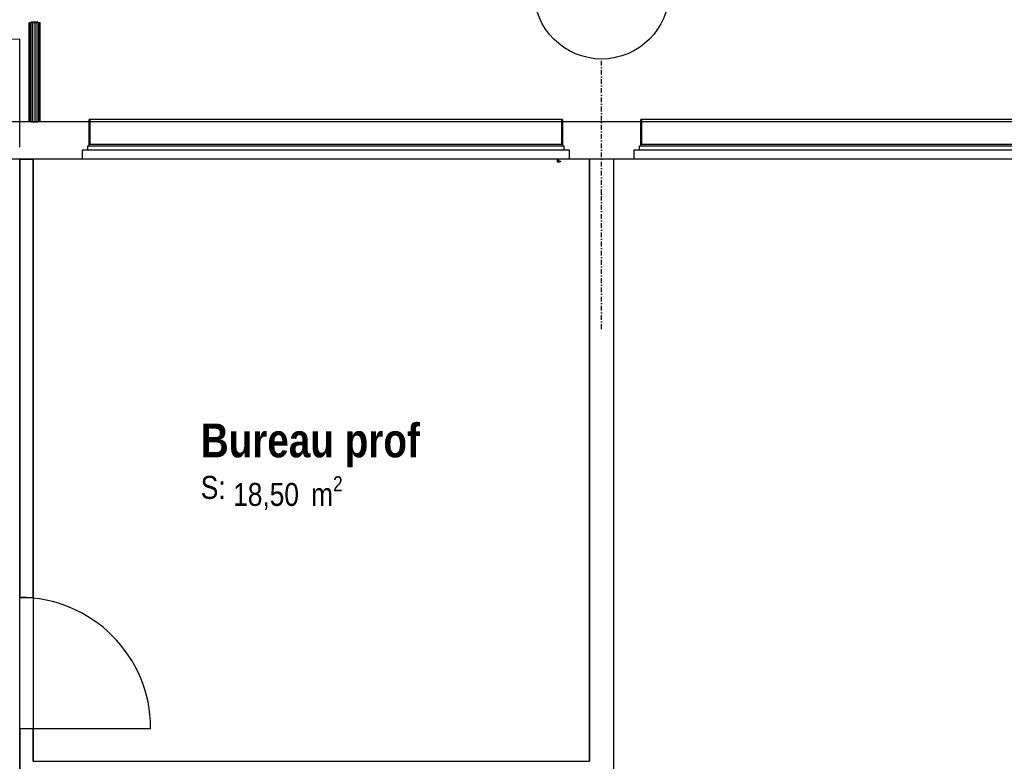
# Model space of a CAD drawing. Extents: x -24342 to 73038, y -9656 to 30949.
# Tile 107 of 170: x 1388 to 2117, y 9526 to 10075. Entities that reach past the tile are written whole.
import ezdxf
from ezdxf.enums import TextEntityAlignment as Align

# ---------------------------------------------------------------- set-up
doc = ezdxf.new("R2010")
doc.units = 0
doc.linetypes.add('21.0032_xref_r+1_02_pro$0$Points tirets', pattern=[670.277762, 352.777767, -176.388884, 0, -141.111112])
doc.linetypes.add('ACAD_ISO12W100', pattern=[21, 12, -3, 0, -3, 0, -3])
for name, color, linetype in [('0_XREF', 250, 'Continuous'), ('21.0032_xref_r+1_02_pro$0$02-01 File _ Axe.Construction', 251, 'Continuous'), ('21.0032_xref_r+1_02_pro$0$08-01 2D Dessin général.2D', 251, 'Continuous'), ('21.0032_xref_r+1_02_pro$0$A-AREA-____-OTLN.Modèle IFC', 251, 'Continuous'), ('21.0032_xref_r+1_02_pro$0$A-FLOR-HRAL-OTLN.Modèle IFC', 251, 'Continuous'), ('21.0032_xref_r+1_02_pro$0$A-GLAZ-____-OTLN.Modèle IFC', 251, 'Continuous'), ('21.0032_xref_r+1_02_pro$0$A-WALL-____-OTLN.Modèle IFC', 251, 'Continuous'), ('21.0032_xref_r+1_02_pro$0$Marques de Zone ARCHICAD', 251, 'Continuous'), ('21.0032_xref_r+1_02_pro$0$Portes ARCHICAD', 251, 'Continuous')]:
    doc.layers.add(name, color=color, linetype=linetype)
doc.styles.add('21.0032_xref_r+1_02_pro$0$STYLE_GENERE_1', font='ARIALNB.TTF')
doc.styles.add('21.0032_xref_r+1_02_pro$0$STYLE_GENERE_2', font='ARIALN.TTF')
doc.styles.add('21.0032_xref_r+1_02_pro$0$STYLE_GENERE_5', font='arial.ttf')

# ---------------------------------------------------------------- blocks, each defined once
blk = doc.blocks.new('21.0032_xref_r+1_02_pro$0$Bureau prof_BUR_20_1', base_point=(16040.1, -2510))
at = {"layer": '21.0032_xref_r+1_02_pro$0$Marques de Zone ARCHICAD', "ltscale": 0.1, "insert": (15461.2, -2628.4), "char_height": 170, "attachment_point": 1, "style": '21.0032_xref_r+1_02_pro$0$STYLE_GENERE_2'}
blk.add_mtext('\\A1;\\pt0,100;18,50{\\H0.66x;\\S^  ;} m{\\H0.66x;\\S2^  ;}', dxfattribs=at)
at = {"layer": '21.0032_xref_r+1_02_pro$0$Marques de Zone ARCHICAD', "ltscale": 0.1}
for tag, height, style, p in [('DUMMY_849', 250, '21.0032_xref_r+1_02_pro$0$STYLE_GENERE_1', (16858.9, -2164.2)), ('ROOM_NAME', 250, '21.0032_xref_r+1_02_pro$0$STYLE_GENERE_1', (15221.2, -2238.1)), ('calculatedAreaCode', 170, '21.0032_xref_r+1_02_pro$0$STYLE_GENERE_2', (15221.2, -2626.1))]:
    blk.add_attdef(tag, text='', height=height, dxfattribs=dict(at, style=style)).set_placement(p, align=Align.TOP_LEFT)
blk = doc.blocks.new('21.0032_xref_r+1_02_pro$0$Mur_15_1', base_point=(18190.1, -280))
at = {"layer": '21.0032_xref_r+1_02_pro$0$A-WALL-____-OTLN.Modèle IFC', "linetype": 'Continuous', "ltscale": 0.1, "flags": 128}
for points in [[(18100.1, -280), (18100.1, -4740.1)], [(18280.1, -280), (18100.1, -280)], [(18280.1, -9300), (18280.1, -280)]]:
    blk.add_lwpolyline(points, dxfattribs=at)
blk = doc.blocks.new('21.0032_xref_r+1_02_pro$0$Porte (Mur) 116[39]_1')
at = {"layer": '21.0032_xref_r+1_02_pro$0$Portes ARCHICAD', "linetype": 'Continuous', "ltscale": 0.1}
blk.add_line((13880.1, -4496.1), (14850.1, -4496.1), dxfattribs=at)
blk.add_arc((13880.1, -4496.1), 970, 0, 90, dxfattribs=at)
blk = doc.blocks.new('21.0032_xref_r+1_02_pro$0$Mur_85_1', base_point=(13930.1, -280))
at = {"layer": '21.0032_xref_r+1_02_pro$0$A-WALL-____-OTLN.Modèle IFC', "linetype": 'Continuous', "ltscale": 0.1}
for p, q in [((13880.1, -3526.1), (13980.1, -3526.1)), ((13880.1, -4496.1), (13980.1, -4496.1))]:
    blk.add_line(p, q, dxfattribs=at)
at = {"layer": '21.0032_xref_r+1_02_pro$0$A-WALL-____-OTLN.Modèle IFC', "linetype": 'Continuous', "ltscale": 0.1, "flags": 128}
for points in [[(13880.1, -280), (13880.1, -3526.1)], [(13880.1, -280), (13980.1, -280)], [(13980.1, -3526.1), (13980.1, -280)], [(13880.1, -4496.1), (13880.1, -5144.4)], [(13980.1, -4740.1), (13980.1, -4496.1)]]:
    blk.add_lwpolyline(points, dxfattribs=at)
at = {"layer": '21.0032_xref_r+1_02_pro$0$Portes ARCHICAD', "linetype": 'Continuous', "ltscale": 0.1}
blk.add_blockref('21.0032_xref_r+1_02_pro$0$Porte (Mur) 116[39]_1', (0, 0), dxfattribs=at)
blk = doc.blocks.new('21.0032_xref_r+1_02_pro$0$Mur 12[185]_1', base_point=(0, -140))
at = {"layer": '21.0032_xref_r+1_02_pro$0$A-WALL-____-OTLN.Modèle IFC', "linetype": 'Continuous', "ltscale": 0.1}
for p, q in [((12090.1, 0), (13990.1, 0)), ((13990.1, 0), (30265, 0)), ((13880.1, -280), (12280.1, -280)), ((13980.1, -280), (13880.1, -280)), ((13990.1, -280), (13980.1, -280)), ((18100.1, -280), (13990.1, -280)), ((18280.1, -280), (18100.1, -280)), ((30085, -280), (18280.1, -280))]:
    blk.add_line(p, q, dxfattribs=at)
blk = doc.blocks.new('21.0032_xref_r+1_02_pro$0$Elément Modèle 8[696]_1', base_point=(18430.1, 360))
at = {"layer": '21.0032_xref_r+1_02_pro$0$A-GLAZ-____-OTLN.Modèle IFC', "linetype": 'Continuous', "ltscale": 0.1}
for p, q in [((18480.1, 14), (18480.1, 15)), ((18485.1, 15), (18480.1, 15)), ((18480.1, 11.4), (18480.1, 14)), ((18485.1, 14), (18480.1, 14)), ((18480.1, -170), (18480.1, 11.4)), ((18485.1, 15), (18485.1, 14)), ((23895.1, 15), (18485.1, 15)), ((18485.1, 14), (18485.1, 11.4)), ((18485.1, 11.4), (18485.1, -170)), ((23895.1, 14), (23895.1, 15)), ((23900.1, 15), (23895.1, 15)), ((23895.1, 11.4), (23895.1, 14)), ((23900.1, 14), (23895.1, 14)), ((23895.1, -170), (23895.1, 11.4)), ((23900.1, 15), (23900.1, 14)), ((23900.1, 14), (23900.1, 11.4)), ((23900.1, 11.4), (23900.1, -170)), ((18430.1, -280), (18430.1, -210)), ((18430.1, -210), (23950.1, -210)), ((18470.1, -210), (18470.1, -180)), ((18470.1, -180), (23910.1, -180)), ((18480.1, -180), (18480.1, -170)), ((23900.1, -170), (18480.1, -170)), ((23900.1, -170), (23900.1, -180)), ((23910.1, -180), (23910.1, -210)), ((23950.1, -210), (23950.1, -280)), ((23950.1, -280), (18430.1, -280)), ((23860.1, -280), (23860.1, -297.5)), ((23870.1, -295), (23870.1, -280)), ((23860.1, -297.5), (23862.5, -300)), ((23862.5, -300), (23879.1, -300)), ((23879.1, -295), (23870.1, -295)), ((23879.1, -295), (23883.3, -295)), ((23883.3, -300), (23879.1, -300)), ((23883.3, -295), (23885.1, -295)), ((23883.3, -300), (23883.3, -295)), ((23885.1, -300), (23883.3, -300)), ((23885.1, -295), (23885.1, -300))]:
    blk.add_line(p, q, dxfattribs=at)
blk = doc.blocks.new('21.0032_xref_r+1_02_pro$0$Elément Modèle 31[699]_1', base_point=(14345, 360))
at = {"layer": '21.0032_xref_r+1_02_pro$0$A-GLAZ-____-OTLN.Modèle IFC', "linetype": 'Continuous', "ltscale": 0.1}
for p, q in [((14395, 14), (14395, 15)), ((14400, 15), (14395, 15)), ((14395, 11.4), (14395, 14)), ((14400, 14), (14395, 14)), ((14395, -170), (14395, 11.4)), ((14400, 15), (14400, 14)), ((17895, 15), (14400, 15)), ((14400, 14), (14400, 11.4)), ((14400, 11.4), (14400, -170)), ((17895, 14), (17895, 15)), ((17900, 15), (17895, 15)), ((17895, 11.4), (17895, 14)), ((17900, 14), (17895, 14)), ((17895, -170), (17895, 11.4)), ((17900, 15), (17900, 14)), ((17900, 14), (17900, 11.4)), ((17900, 11.4), (17900, -170)), ((14345, -280), (14345, -210)), ((14345, -210), (17950, -210)), ((14385, -210), (14385, -180)), ((14385, -180), (17910, -180)), ((14395, -180), (14395, -170)), ((17900, -170), (14395, -170)), ((17900, -170), (17900, -180)), ((17910, -180), (17910, -210)), ((17950, -210), (17950, -280)), ((17950, -280), (14345, -280)), ((17860, -280), (17860, -297.5)), ((17870, -295), (17870, -280)), ((17860, -297.5), (17862.5, -300)), ((17862.5, -300), (17879, -300)), ((17879, -295), (17870, -295)), ((17879, -295), (17883.3, -295)), ((17883.3, -300), (17879, -300)), ((17883.3, -295), (17885, -295)), ((17883.3, -300), (17883.3, -295)), ((17885, -300), (17883.3, -300)), ((17885, -295), (17885, -300))]:
    blk.add_line(p, q, dxfattribs=at)
blk = doc.blocks.new('21.0032_xref_r+1_02_pro$0$Barrière 43[722]_1', base_point=(12057.8, -4))
at = {"layer": '21.0032_xref_r+1_02_pro$0$A-FLOR-HRAL-OTLN.Modèle IFC', "linetype": 'Continuous', "ltscale": 0.1}
for p, q in [((12059.4, 4160.6), (13023.9, 4160.6)), ((12059.4, 4160.6), (12063.6, 4156.4)), ((12059.4, 2892.3), (12059.4, 4160.6)), ((13023.9, 4160.6), (13044.5, 4160.6)), ((13044.5, 4160.6), (13990.1, 4160.6)), ((13990.1, 4160.6), (13990.1, 4156.4)), ((12063.6, 4156.4), (12066, 4154)), ((12066, 4154), (12072.6, 4147.4)), ((12103.6, 4116.4), (12117.7, 4102.3)), ((12117.7, 4102.3), (12131.8, 4088.2)), ((12131.8, 4088.2), (12135.6, 4084.4)), ((12135.6, 4084.4), (12139.4, 4080.6)), ((13990.1, 4156.4), (13990.1, 4154)), ((13990.1, 4154), (13990.1, 4147.4)), ((13990.1, 4147.4), (13990.1, 4131.9)), ((13990.1, 4145), (13994.1, 4145)), ((13990.1, 4131.9), (13990.1, 4116.4)), ((13990.1, 4116.4), (13990.1, 4102.3)), ((13990.1, 4102.3), (13990.1, 4088.2)), ((13994.1, 4095), (13990.1, 4095)), ((13990.1, 4088.2), (13990.1, 4084.4)), ((13990.1, 4084.4), (13990.1, 4080.6)), ((13994.1, 4145), (13994.1, 4095)), ((13004.9, 4080.6), (12139.4, 4080.6)), ((12139.4, 4080.6), (12139.4, 2864.4)), ((13025.6, 4080.6), (13004.9, 4080.6)), ((13990.1, 4080.6), (13025.6, 4080.6)), ((12059.4, 1296.3), (12059.4, 2892.3)), ((12139.4, 2864.4), (12139.4, 2634.4)), ((12139.4, 2634.4), (12139.4, 0)), ((12132.8, 0), (12135.3, 2194.7)), ((12129.1, 2045.3), (12126.2, 0)), ((12059.4, 0), (12059.4, 1296.3)), ((12063.2, 0), (12059.4, 0)), ((12067, 0), (12063.2, 0)), ((12081.1, 0), (12067, 0)), ((12075, -4), (12075, 0)), ((12075, -4), (12125, -4)), ((12095.2, 0), (12081.1, 0)), ((12110.7, 0), (12095.2, 0)), ((12126.2, 0), (12110.7, 0)), ((12125, 0), (12125, -4)), ((12132.8, 0), (12126.2, 0)), ((12139.4, 0), (12132.8, 0))]:
    blk.add_line(p, q, dxfattribs=at)
blk = doc.blocks.new('21.0032_xref_r+1_02_pro$0$Barrière 44[723]_1', base_point=(28829.5, -37404.2))
at = {"layer": '21.0032_xref_r+1_02_pro$0$A-FLOR-HRAL-OTLN.Modèle IFC', "linetype": 'Continuous', "ltscale": 0.1}
for p, q in [((13950.7, 731.5), (13954.1, 731.5)), ((13950.7, 0), (13950.7, 731.5)), ((13954.1, 731.5), (13963.9, 731.5)), ((13954.1, 0), (13954.1, 731.5)), ((13963.9, 731.5), (13978.3, 731.5)), ((13963.9, 0), (13963.9, 731.5)), ((14015.1, 735.5), (13965.1, 735.5)), ((13965.1, 735.5), (13965.1, 731.5)), ((13978.3, 731.5), (13994.9, 731.5)), ((13978.3, 0), (13978.3, 731.5)), ((13994.9, 731.5), (14010.7, 731.5)), ((13994.9, 0), (13994.9, 731.5)), ((14010.7, 731.5), (14023, 731.5)), ((14010.7, 0), (14010.7, 731.5)), ((14015.1, 731.5), (14015.1, 735.5)), ((14023, 731.5), (14029.8, 731.5)), ((14023, 0), (14023, 731.5)), ((14029.8, 731.5), (14030.7, 731.5)), ((14029.8, 0), (14029.8, 731.5)), ((14030.7, 0), (14030.7, 731.5)), ((13965.1, 0), (13965.1, -4)), ((13950.7, 0), (13954.1, 0)), ((13954.1, 0), (13963.9, 0)), ((13963.9, 0), (13978.3, 0)), ((13965.1, -4), (14015.1, -4)), ((13978.3, 0), (13994.9, 0)), ((13994.9, 0), (14010.7, 0)), ((14010.7, 0), (14023, 0)), ((14015.1, -4), (14015.1, 0)), ((14023, 0), (14029.8, 0)), ((14029.8, 0), (14030.7, 0))]:
    blk.add_line(p, q, dxfattribs=at)
blk = doc.blocks.new('21.0032_xref_r+1_02_pro$0$Mur 19[727]_1', base_point=(30265.1, -140))
at = {"layer": '21.0032_xref_r+1_02_pro$0$A-WALL-____-OTLN.Modèle IFC', "linetype": 'Continuous', "ltscale": 0.1}
for p, q in [((0, 0), (30265.1, 0)), ((30265.1, -280), (0, -280))]:
    blk.add_line(p, q, dxfattribs=at)
blk = doc.blocks.new('21.0032_xref_r+1_02_pro$0$Marque grille standard[785]_1', base_point=(18190, -31547.1))
at = {"layer": '21.0032_xref_r+1_02_pro$0$02-01 File _ Axe.Construction', "linetype": '21.0032_xref_r+1_02_pro$0$Points tirets', "ltscale": 0.1}
for p, q in [((18190, -537.8), (18190, 462.2)), ((18190, -1537.8), (18190, -537.8))]:
    blk.add_line(p, q, dxfattribs=at)
at = {"layer": '21.0032_xref_r+1_02_pro$0$02-01 File _ Axe.Construction', "linetype": 'Continuous', "ltscale": 0.1}
blk.add_circle((18190, 962.2), 500, dxfattribs=at)
at = {"layer": '21.0032_xref_r+1_02_pro$0$02-01 File _ Axe.Construction', "linetype": '21.0032_xref_r+1_02_pro$0$Points tirets', "ltscale": 0.1}
blk.add_point((18190, -537.8), dxfattribs=at)
blk.add_point((18190, -537.8), dxfattribs=at)
at = {"layer": '21.0032_xref_r+1_02_pro$0$02-01 File _ Axe.Construction', "ltscale": 0.1, "style": '21.0032_xref_r+1_02_pro$0$STYLE_GENERE_5'}
for tag, p in [('AC_MarkerText_1_1', (18190, 1137.2)), ('AC_MarkerText_1_0', (18190, -31872.1))]:
    blk.add_attdef(tag, text='', height=350, rotation=360, dxfattribs=at).set_placement(p, align=Align.TOP_CENTER)
blk = doc.blocks.new('21.0032_xref_r+1_02_pro')
at = {"layer": '21.0032_xref_r+1_02_pro$0$08-01 2D Dessin général.2D', "linetype": 'Continuous', "ltscale": 0.1}
blk.add_line((1388.01, -19), (1388.01, 61), dxfattribs=at)
blk.add_arc((1388.01, -19), 80, 90, 180, dxfattribs=at)
at = {"layer": '21.0032_xref_r+1_02_pro$0$A-AREA-____-OTLN.Modèle IFC', "linetype": 'Continuous', "ltscale": 0.1, "flags": 128}
blk.add_lwpolyline([(1388.01, -28), (1228.01, -28), (1228.01, -948), (1050.01, -948), (1050.01, -1062.31, -0.399212), (1227.61, -1231.01), (1388.23, -1231.01, -0.39949), (1566, -1062), (1566, -948), (1388.01, -948), (1388.01, -479.01)], format="xyb", close=True, dxfattribs=at)
blk.add_lwpolyline([(1398.01, -28), (1398.01, -474.01), (1810.01, -474.01), (1810.01, -28)], close=True, dxfattribs=at)
at = {"layer": '21.0032_xref_r+1_02_pro$0$02-01 File _ Axe.Construction', "linetype": 'Continuous', "ltscale": 0.1, "xscale": 0.1, "yscale": 0.1, "zscale": 0.1}
blk.add_blockref('21.0032_xref_r+1_02_pro$0$Marque grille standard[785]_1', (1819, -3154.71), dxfattribs=at)
at = {"layer": '21.0032_xref_r+1_02_pro$0$A-AREA-____-OTLN.Modèle IFC', "linetype": 'Continuous', "ltscale": 0.1, "xscale": 0.1, "yscale": 0.1, "zscale": 0.1}
blk.add_blockref('21.0032_xref_r+1_02_pro$0$Bureau prof_BUR_20_1', (1604.01, -251), dxfattribs=at).add_auto_attribs({'ROOM_NAME': 'Bureau prof', 'calculatedAreaCode': 'S: '})
at = {"layer": '21.0032_xref_r+1_02_pro$0$A-FLOR-HRAL-OTLN.Modèle IFC', "linetype": 'Continuous', "ltscale": 0.1, "xscale": 0.1, "yscale": 0.1, "zscale": 0.1}
for name, p in [('21.0032_xref_r+1_02_pro$0$Barrière 43[722]_1', (1205.78, -0.4)), ('21.0032_xref_r+1_02_pro$0$Barrière 44[723]_1', (2882.95, -3740.42))]:
    blk.add_blockref(name, p, dxfattribs=at)
at = {"layer": '21.0032_xref_r+1_02_pro$0$A-GLAZ-____-OTLN.Modèle IFC', "linetype": 'Continuous', "ltscale": 0.1, "xscale": 0.1, "yscale": 0.1, "zscale": 0.1}
for name, p in [('21.0032_xref_r+1_02_pro$0$Elément Modèle 31[699]_1', (1434.5, 36)), ('21.0032_xref_r+1_02_pro$0$Elément Modèle 8[696]_1', (1843.01, 36))]:
    blk.add_blockref(name, p, dxfattribs=at)
at = {"layer": '21.0032_xref_r+1_02_pro$0$A-WALL-____-OTLN.Modèle IFC', "linetype": 'Continuous', "ltscale": 0.1, "xscale": 0.1, "yscale": 0.1, "zscale": 0.1}
for name, p in [('21.0032_xref_r+1_02_pro$0$Mur 12[185]_1', (0, -14)), ('21.0032_xref_r+1_02_pro$0$Mur 19[727]_1', (3026.51, -14))]:
    blk.add_blockref(name, p, dxfattribs=at)
at = {"layer": '21.0032_xref_r+1_02_pro$0$A-WALL-____-OTLN.Modèle IFC', "ltscale": 0.1, "xscale": 0.1, "yscale": 0.1, "zscale": 0.1}
for name, p in [('21.0032_xref_r+1_02_pro$0$Mur_85_1', (1393.01, -28)), ('21.0032_xref_r+1_02_pro$0$Mur_15_1', (1819.01, -28))]:
    blk.add_blockref(name, p, dxfattribs=at)

msp = doc.modelspace()

# ---------------------------------------------------------------- block references
at = {"layer": '0_XREF', "linetype": 'ACAD_ISO12W100'}
msp.add_blockref('21.0032_xref_r+1_02_pro', (0, 10000), dxfattribs=at)

doc.saveas('drawing.dxf')
